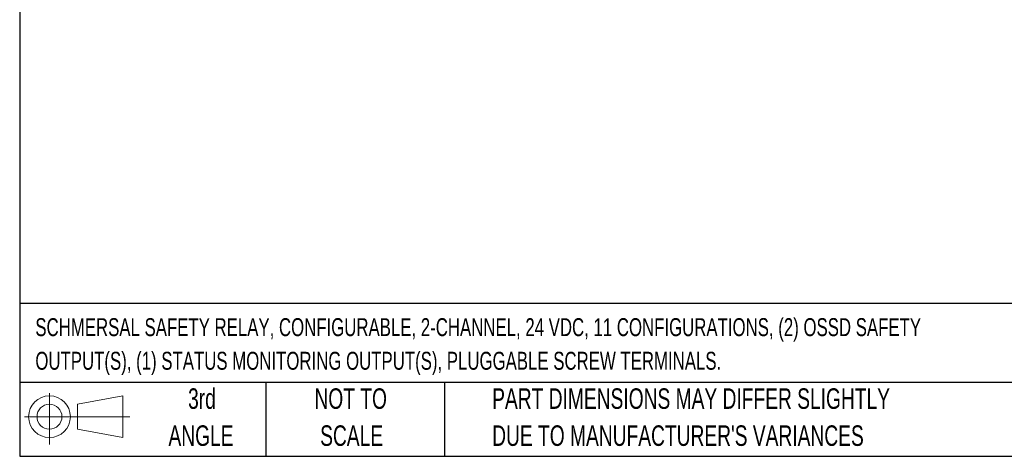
# Model space of a CAD drawing. Header units: millimetres. Extents: x 10 to 410, y 10 to 314.
# Tile 1 of 21: x 10 to 162, y 10 to 77. Entities that reach past the tile are written whole.
import ezdxf

# ---------------------------------------------------------------- set-up
doc = ezdxf.new("R2010")
doc.units = ezdxf.units.MM
doc.header["$LTSCALE"] = 1.5
doc.layers.add('TEXT', color=140, linetype='Continuous', lineweight=25)
doc.styles.add('SLDTEXTSTYLE0', font='TXT', dxfattribs={"width": 0.7})

# ---------------------------------------------------------------- blocks, each defined once
blk = doc.blocks.new('Block11')
at = {"color": 7, "linetype": 'Continuous', "lineweight": 18}
for p, q in [((3.88, 7.97), (3.88, 0)), ((8.22, 6.25), (15.26, 7.55)), ((8.22, 2.39), (8.22, 6.25)), ((15.26, 7.55), (15.26, 1.1)), ((0, 4.32), (16.31, 4.32)), ((8.22, 2.39), (15.26, 1.1))]:
    blk.add_line(p, q, dxfattribs=at)
for radius in [3.23, 1.93]:
    blk.add_circle((3.88, 4.32), radius, dxfattribs=at)
blk = doc.blocks.new('Block12')
at = {"color": 7, "linetype": 'Continuous'}
blk.add_blockref('Block11', (0, 0), dxfattribs=at)

msp = doc.modelspace()

# ---------------------------------------------------------------- linework, layer by layer
at = {"layer": 'TEXT'}
for p, q in [((9.525, 314.325), (9.525, 9.525)), ((409.575, 33.189), (9.525, 33.189)), ((409.575, 20.955), (9.525, 20.955)), ((47.625, 20.955), (47.625, 9.525)), ((75.317, 20.955), (75.317, 9.525)), ((9.525, 9.525), (409.575, 9.525))]:
    msp.add_line(p, q, dxfattribs=at)

# ---------------------------------------------------------------- block references
msp.add_blockref('Block12', (10.257, 11.331), dxfattribs=at)

# ---------------------------------------------------------------- texts
at = {"layer": 'TEXT', "style": 'SLDTEXTSTYLE0'}
for s, insert, char_height, attachment_point in [('SCHMERSAL SAFETY RELAY, CONFIGURABLE, 2-CHANNEL, 24 VDC, 11 CONFIGURATIONS, (2) OSSD SAFETY', (11.949, 30.903), 2.77813, 1), ('OUTPUT(S), (1) STATUS MONITORING OUTPUT(S), PLUGGABLE SCREW TERMINALS.', (11.949, 25.698), 2.77813, 1), ('3rd', (37.744, 20.046), 3.175, 2), ('NOT TO', (60.774, 20.046), 3.175, 2), ('PART DIMENSIONS MAY DIFFER SLIGHTLY', (82.679, 20.046), 3.175, 1), ('ANGLE', (37.597, 14.313), 3.175, 2), ('SCALE', (60.918, 14.313), 3.175, 2), ("DUE TO MANUFACTURER'S VARIANCES", (82.679, 14.313), 3.175, 1)]:
    msp.add_mtext(s, dxfattribs=dict(at, insert=insert, char_height=char_height, attachment_point=attachment_point))

doc.saveas('drawing.dxf')
